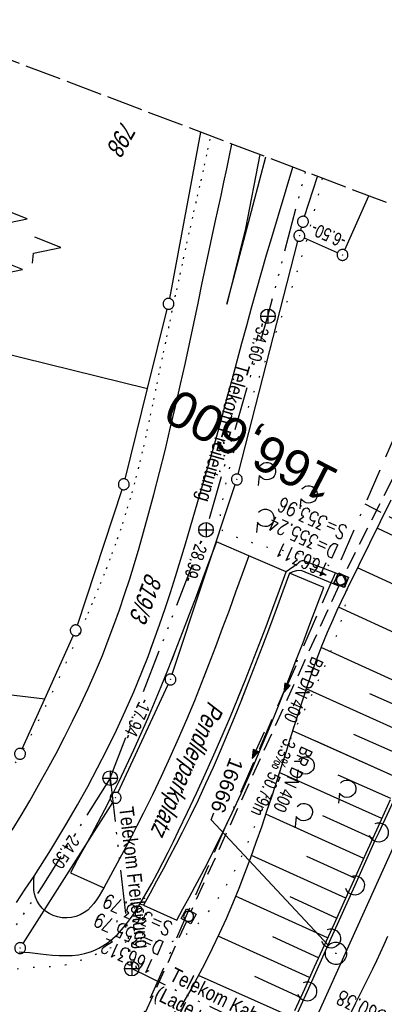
# Model space of a CAD drawing. Extents: x 508892 to 509489, y 458506 to 459473.
# Tile 59 of 63: x 509236 to 509286, y 459337 to 459473. Entities that reach past the tile are written whole.
import ezdxf
from ezdxf import colors
from ezdxf.entities.mleader import LeaderData, LeaderLine
from ezdxf.enums import TextEntityAlignment as Align
from ezdxf.math import Vec2, Vec3

# ---------------------------------------------------------------- set-up
doc = ezdxf.new("R2010")
doc.units = 0
doc.header["$LTSCALE"] = 10
doc.header["$MEASUREMENT"] = 0
for name, pattern in [('ACAD_ISO14W100', [25.5, 12, -3, 0.5, -3, 0.5, -3, 0.5, -3]), ('ACAD_ISO16W100', [73, 15, -6.5, 15, -6.5, 15, -7, 1, -7]), ('AUSGEZOGEN', [0]), ('LT00', [0]), ('LT07', [0.22, 0.02, -0.2]), ('LT14', [0.6, 0.5, -0.1]), ('LT17', [0.15, 0.1, -0.05]), ('STRICHLINIE2', [0.375, 0.25, -0.125])]:
    doc.linetypes.add(name, pattern=pattern)
doc.layers.get('0').update_dxf_attribs({"linetype": 'LT00'})
for name, color, linetype in [('--EK_FBR', 1, 'LT00'), ('--EK_Halt-Pfeil', 4, 'LT00'), ('--EK_Haltung', 7, 'STRICHLINIE2'), ('--EK_Haltung-Text', 140, 'LT00'), ('--EK_Schacht-Text', 5, 'LT00'), ('--EK_ST-93-1', 30, 'LT17'), ('--EL_DFK_AB_L', 21, 'LT00'), ('--EL_DFK_AB_P', 7, 'LT00'), ('--EL_Halt-Pfeil', 4, 'LT00'), ('--EL_Haltung', 182, 'STRICHLINIE2'), ('--EL_Haltung-Text', 182, 'LT00'), ('ABSTAND', 8, 'LT00'), ('BAB-KABEL', 220, 'ACAD_ISO16W100'), ('DFK_AB_L', 21, 'LT00'), ('DFK_AB_P', 7, 'LT00'), ('DFK_BES-NAME', 255, 'LT00'), ('DFK_FLUR_NR', 250, 'LT00'), ('DFK_GZPKT', 250, 'LT00'), ('DFK_KATASTER', 250, 'LT00'), ('DFK_NUTZUNG', 250, 'LT00'), ('FESTPKT_TEXT_B', 211, 'LT00'), ('GEHOELZ_SYMB', 252, 'Continuous'), ('PFEIL', 140, 'AUSGEZOGEN'), ('TELEKOM', 210, 'ACAD_ISO14W100'), ('TELEKOM_TEXT', 210, 'Continuous'), ('V110_AFBR_BAB', 250, 'LT00'), ('V110_BOESCH', 250, 'LT00'), ('V110_BOSCHUNG', 250, 'LT00'), ('V110_GEHOELZ', 250, 'LT07'), ('V110_GRABEN', 250, 'LT00'), ('V110_KA_MULD', 182, 'LT00'), ('V110_LD_MARK', 250, 'LT00'), ('V110_PARK_MS', 1, 'LT00'), ('V110_RINNE', 182, 'LT00'), ('V111_AFBR_BAB', 250, 'LT00'), ('V111_BOESCH', 250, 'LT00'), ('V111_BOSCHUNG', 250, 'LT00'), ('V111_GEHOELZ', 250, 'LT07'), ('V111_GRABEN', 250, 'LT00'), ('V111_KA_MULD', 182, 'LT00'), ('V111_LAERM', 11, 'LT00'), ('V111_LD_MARK', 250, 'LT00'), ('V111_PARK_MS', 1, 'LT00'), ('V111_PKT_AU', 211, 'LT00'), ('V111_RINNE', 182, 'LT00')]:
    doc.layers.add(name, color=color, linetype=linetype)
doc.layers.add('-BLATT_111-RAND', color=7, linetype='LT14', plot=False)
doc.styles.add('Beschrift', font='ARIAL.TTF')
doc.styles.add('Haltungsbeschriftung', font='ARIAL.TTF', dxfattribs={"width": 0.75})
doc.styles.add('schachtbeschriftung', font='romans.shx', dxfattribs={"width": 0.75, "height": 2})
doc.styles.get("Standard").update_dxf_attribs({"font": 'ARIAL.TTF'})
doc.styles.add('Versorgungsltg', font='ARIAL.TTF', dxfattribs={"width": 0.8, "height": 2})

# ---------------------------------------------------------------- blocks, each defined once
blk = doc.blocks.new('SYMB7010')
at = {"color": 0, "linetype": 'ByBlock'}
for points in [[(-0.031408, 0.499213), (-0.093728, 0.49134), (-0.15457, 0.475719), (-0.212975, 0.452595), (-0.268021, 0.422333), (-0.31884, 0.385411), (-0.36463, 0.342411), (-0.40467, 0.29401), (-0.438329, 0.240973), (-0.465074, 0.184136), (-0.484486, 0.124395), (-0.496256, 0.062692), (-0.5002, 0)], [(-0.5002, 0), (-0.496256, -0.062692), (-0.484486, -0.124395), (-0.465075, -0.184136), (-0.438329, -0.240973), (-0.404671, -0.29401), (-0.36463, -0.342411), (-0.31884, -0.385411), (-0.268021, -0.422333), (-0.212975, -0.452595), (-0.154571, -0.475719), (-0.093728, -0.49134), (-0.031408, -0.499213), (0.031408, -0.499213)], [(0.5002, 0), (0.496256, 0.062692), (0.484485, 0.124395), (0.465074, 0.184136), (0.438329, 0.240973), (0.40467, 0.29401), (0.36463, 0.342411), (0.31884, 0.385411), (0.268021, 0.422333), (0.212975, 0.452595), (0.15457, 0.475719), (0.093728, 0.49134), (0.031408, 0.499213), (-0.031408, 0.499213)], [(0.031408, -0.499213), (0.093728, -0.491341), (0.15457, -0.475719), (0.212975, -0.452595), (0.268021, -0.422333), (0.31884, -0.385411), (0.36463, -0.342411), (0.404671, -0.294011), (0.438329, -0.240974), (0.465075, -0.184136), (0.484486, -0.124395), (0.496256, -0.062692), (0.500201, 0)]]:
    blk.add_lwpolyline(points, dxfattribs=at)
blk = doc.blocks.new('SYMB0003')
at = {"color": 0, "linetype": 'ByBlock'}
for p, q in [((-0.015712, 0), (0.010166, 0.012015)), ((0, -0.021257), (-0.015712, 0)), ((0.010166, 0.012015), (0, -0.021257))]:
    blk.add_line(p, q, dxfattribs=at)
for points in [[(-0.031395, 0.499013), (-0.093691, 0.491144), (-0.154509, 0.475528), (-0.21289, 0.452414), (-0.267913, 0.422164), (-0.318712, 0.385257), (-0.364484, 0.342274), (-0.404509, 0.293893), (-0.438154, 0.240877), (-0.464888, 0.184062), (-0.484292, 0.124345), (-0.496058, 0.062667), (-0.5, 0)], [(0.5, 0), (0.496057, 0.062667), (0.484292, 0.124345), (0.464888, 0.184062), (0.438153, 0.240877), (0.404509, 0.293893), (0.364484, 0.342274), (0.318712, 0.385257), (0.267913, 0.422164), (0.21289, 0.452414), (0.154509, 0.475528), (0.093691, 0.491144), (0.031395, 0.499013), (-0.031395, 0.499013)], [(-0.5, 0), (-0.496058, -0.062667), (-0.484292, -0.124345), (-0.464888, -0.184062), (-0.438154, -0.240877), (-0.404509, -0.293893), (-0.364485, -0.342274), (-0.318712, -0.385257), (-0.267914, -0.422164), (-0.21289, -0.452414), (-0.154509, -0.475529), (-0.093691, -0.491144), (-0.031395, -0.499014), (0.031395, -0.499014)], [(0.031395, -0.499014), (0.093691, -0.491144), (0.154509, -0.475529), (0.21289, -0.452414), (0.267914, -0.422164), (0.318712, -0.385257), (0.364485, -0.342274), (0.404509, -0.293893), (0.438154, -0.240877), (0.464889, -0.184062), (0.484292, -0.124345), (0.496058, -0.062667), (0.5, 0)]]:
    blk.add_lwpolyline(points, dxfattribs=at)
blk = doc.blocks.new('SYMB7221')
at = {"color": 0, "linetype": 'ByBlock'}
for p, q in [((0, 0.435), (-0.11, 0.065)), ((0.11, 0.065), (0, 0.435)), ((0.25, 0.065), (0.11, 0.065)), ((-0.35, -0.065), (-0.46, -0.435)), ((0.35, -0.065), (0.24, -0.435))]:
    blk.add_line(p, q, dxfattribs=at)
for points in [[(-0.1, -0.435), (-0.24, -0.435), (-0.35, -0.065)], [(0.6, -0.435), (0.46, -0.435), (0.35, -0.065)]]:
    blk.add_lwpolyline(points, dxfattribs=at)
blk = doc.blocks.new('GEHOELZ_SYMB')
at = {"layer": 'GEHOELZ_SYMB'}
blk.add_line((0, 0), (1.4, 0), dxfattribs=at)
blk.add_lwpolyline([(-1.39, 0.02), (-1.61, 0.22), (-1.78, 0.47), (-1.88, 0.76), (-1.9, 1.06), (-1.84, 1.36), (-1.72, 1.64), (-1.53, 1.87), (-1.28, 2.05), (-1, 2.16), (-0.7, 2.2), (-0.4, 2.16), (-0.12, 2.05), (0.13, 1.87), (0.32, 1.64), (0.44, 1.36), (0.5, 1.06), (0.48, 0.76), (0.38, 0.47), (0.21, 0.22), (-0.01, 0.02)], dxfattribs=at)
blk = doc.blocks.new('Pfreil3')
at = {"layer": 'PFEIL'}
blk.add_hatch(color=256, dxfattribs=at).paths.add_polyline_path([(-1.55, 0.27), (-1.55, -0.27), (0, 0)])
for p, q in [((-1.55, 0), (-4.83, 0)), ((-1.55, -0.27), (-1.55, 0.27)), ((-1.55, 0.27), (0, 0)), ((0, 0), (-1.55, -0.27))]:
    blk.add_line(p, q, dxfattribs=at)
blk = doc.blocks.new('SYMB7122')
at = {"color": 0, "linetype": 'ByBlock'}
for points in [[(-0.109975, -0.002365), (-0.106745, 0.026562), (-0.096041, 0.053629), (-0.078613, 0.076941), (-0.055681, 0.094866), (-0.028851, 0.106149), (0, 0.11)], [(0, 0.11), (0.028851, 0.106149), (0.055681, 0.094866), (0.078613, 0.076941), (0.096041, 0.053629), (0.106745, 0.026562), (0.109975, -0.002365)], [(-0.075234, -0.080249), (-0.093647, -0.057708), (-0.105504, -0.031126), (-0.109975, -0.002365)], [(0.109975, -0.002365), (0.105504, -0.031126), (0.093647, -0.057708), (0.075234, -0.080249)]]:
    blk.add_lwpolyline(points, dxfattribs=at)
blk = doc.blocks.new('_None')
blk = doc.blocks.new('SYMB1210')
at = {"color": 0, "linetype": 'ByBlock'}
blk.add_line((0.018815, -0.179014), (0.055623, -0.17119), dxfattribs=at)
for points in [[(-0.2, -0.2), (-0.2, 0.2), (0.2, 0.2), (0.2, -0.2), (-0.2, -0.2)], [(0.018815, 0.179014), (-0.018815, 0.179014), (-0.055623, 0.17119), (-0.09, 0.155885), (-0.120444, 0.133766), (-0.145623, 0.105801), (-0.164438, 0.073213), (-0.176067, 0.037424), (-0.18, 0)], [(-0.18, 0), (-0.176067, -0.037424), (-0.164438, -0.073213), (-0.145623, -0.105801), (-0.120444, -0.133766), (-0.09, -0.155885), (-0.055623, -0.17119), (-0.018815, -0.179014), (0.018815, -0.179014)], [(0.18, 0), (0.176067, 0.037424), (0.164438, 0.073213), (0.145623, 0.105801), (0.120444, 0.133766), (0.09, 0.155885), (0.055623, 0.17119), (0.018815, 0.179014)], [(0.055623, -0.17119), (0.09, -0.155885), (0.120444, -0.133766), (0.145623, -0.105801), (0.164438, -0.073213), (0.176067, -0.037424), (0.18, 0)]]:
    blk.add_lwpolyline(points, dxfattribs=at)
blk = doc.blocks.new('SYMB0070')
at = {"color": 0, "linetype": 'ByBlock'}
for p, q in [((-0.5, 0), (0.2, 0)), ((0.5, 0), (0.2, 0.1)), ((0.2, 0.1), (0.2, 0)), ((0.468, 0), (0.21, 0.086)), ((0.21, 0.086), (0.21, -0.086)), ((0.21, -0.086), (0.468, 0)), ((0.22, -0.072), (0.437, 0)), ((0.23, -0.058), (0.405, 0)), ((0.24, -0.045), (0.374, 0)), ((0.342, 0), (0.25, 0.031)), ((0.25, 0.031), (0.25, -0.031)), ((0.25, -0.031), (0.342, 0)), ((0.26, -0.017), (0.31, 0)), ((0.27, -0.003), (0.279, 0))]:
    blk.add_line(p, q, dxfattribs=at)
for points in [[(0.2, 0), (0.2, -0.1), (0.5, 0)], [(0.437, 0), (0.22, 0.072), (0.22, -0.072)], [(0.405, 0), (0.23, 0.058), (0.23, -0.058)], [(0.374, 0), (0.24, 0.045), (0.24, -0.045)], [(0.31, 0), (0.26, 0.017), (0.26, -0.017)], [(0.279, 0), (0.27, 0.003), (0.27, -0.003)]]:
    blk.add_lwpolyline(points, dxfattribs=at)

msp = doc.modelspace()

# ---------------------------------------------------------------- linework, layer by layer
at = {"layer": '--EK_FBR'}
for points in [[(509235.3, 459361.1), (509236.51, 459363.11), (509237.69, 459365.13), (509238.92, 459367.3), (509240.13, 459369.48), (509241.32, 459371.67), (509242.47, 459373.88), (509243.59, 459376.1), (509244.68, 459378.34), (509245.72, 459380.59), (509246.72, 459382.87), (509247.68, 459385.16), (509248.5, 459387.24), (509249.28, 459389.33), (509250.03, 459391.43), (509250.75, 459393.55), (509251.44, 459395.67), (509252.1, 459397.81), (509252.74, 459399.95), (509253.35, 459402.1), (509253.95, 459404.25), (509254.76, 459407.27), (509255.55, 459410.3), (509256.3, 459413.33), (509257.03, 459416.36), (509257.74, 459419.4), (509258.43, 459422.45), (509259.05, 459425.23), (509259.65, 459428.02), (509260.25, 459430.81), (509260.84, 459433.6), (509261.42, 459436.39), (509262.01, 459439.18), (509262.61, 459441.96), (509263.21, 459444.75), (509263.61, 459446.59), (509264.01, 459448.42), (509264.41, 459450.25), (509264.81, 459452.09), (509265.19, 459453.93), (509265.51, 459455.51)], [(509249.18, 459389.05), (509249.28, 459389.33), (509250.03, 459391.43), (509250.75, 459393.55), (509251.44, 459395.67), (509252.1, 459397.81), (509252.74, 459399.95), (509253.35, 459402.1), (509253.95, 459404.25), (509254.76, 459407.27), (509255.55, 459410.3), (509256.3, 459413.33), (509257.03, 459416.36), (509257.74, 459419.4), (509258.43, 459422.45), (509259.05, 459425.23), (509259.65, 459428.02), (509260.25, 459430.81), (509260.84, 459433.6), (509261.42, 459436.39), (509262.01, 459439.18), (509262.61, 459441.96), (509263.21, 459444.75), (509263.61, 459446.59), (509264.01, 459448.42), (509264.41, 459450.25), (509264.81, 459452.09), (509265.19, 459453.93), (509265.51, 459455.51)], [(509235.86, 459351.16), (509237.09, 459352.97), (509238.29, 459354.79), (509240.59, 459358.4), (509242.81, 459362.06), (509244.26, 459364.57), (509245.67, 459367.11), (509247.03, 459369.67), (509248.35, 459372.26), (509249.62, 459374.87), (509250.84, 459377.5), (509252.01, 459380.16), (509253.11, 459382.84), (509253.96, 459385.01), (509254.77, 459387.19), (509255.56, 459389.38), (509256.31, 459391.59), (509257.04, 459393.8), (509257.75, 459396.02), (509258.44, 459398.25), (509259.11, 459400.48), (509259.78, 459402.71), (509260.83, 459406.32), (509261.87, 459409.93), (509262.9, 459413.55), (509263.91, 459417.17), (509264.9, 459420.8), (509265.56, 459423.23), (509266.21, 459425.67), (509266.87, 459428.1), (509267.53, 459430.53), (509268.2, 459432.97), (509268.87, 459435.4), (509269.56, 459437.82), (509270.26, 459440.25), (509270.97, 459442.66), (509273.89, 459452.34)], [(509254.37, 459386.12), (509254.77, 459387.19), (509255.56, 459389.38), (509256.31, 459391.59), (509257.04, 459393.8), (509257.75, 459396.02), (509258.44, 459398.25), (509259.11, 459400.48), (509259.78, 459402.71), (509260.83, 459406.32), (509261.87, 459409.93), (509262.9, 459413.55), (509263.91, 459417.17), (509264.9, 459420.8), (509265.56, 459423.23), (509266.21, 459425.67), (509266.87, 459428.1), (509267.53, 459430.53), (509268.2, 459432.97), (509268.87, 459435.4), (509269.56, 459437.82), (509270.26, 459440.25), (509270.97, 459442.66), (509273.89, 459452.34)], [(509157.07, 459059.96), (509165.7, 459081.63), (509174.63, 459104.05), (509184.26, 459127.85), (509193.23, 459149.64), (509202.71, 459172.1), (509212.37, 459194.25), (509222.41, 459216.81), (509232.54, 459239.37), (509241.93, 459259.72), (509252.46, 459282.01), (509260.02, 459298.25), (509270.5, 459320.59), (509280.49, 459342.75), (509290.2, 459364.26), (509299.42, 459384.34), (509309.45, 459405.59), (509319.52, 459426.17), (509323.37, 459433.58)]]:
    msp.add_lwpolyline(points, dxfattribs=at)
at = {"layer": '--EK_Haltung'}
for p, q in [((509302.74, 459439.46), (509280.88, 459396.17)), ((509280.23, 459394.82), (509259.85, 459349.93)), ((509259.24, 459348.56), (509239.59, 459304.95))]:
    msp.add_line(p, q, dxfattribs=at)
at = {"layer": '--EK_ST-93-1', "ltscale": 2.5}
msp.add_line((509319.37, 459387.65), (509283.81, 459405.95), dxfattribs=at)
at = {"layer": '--EL_DFK_AB_L'}
for p, q in [((509281.01, 459440.94), (509284.31, 459448.38)), ((509280.02, 459440.55), (509275.46, 459442.58)), ((509266.37, 459410.09), (509274.58, 459442.15)), ((509257.29, 459382.55), (509265.94, 459408.65)), ((509249.83, 459366.24), (509256.73, 459381.16)), ((509236.78, 459345.51), (509249.11, 459364.93))]:
    msp.add_line(p, q, dxfattribs=at)
at = {"layer": '--EL_Haltung'}
for p, q in [((509302.74, 459439.46), (509280.88, 459396.17)), ((509280.23, 459394.82), (509259.85, 459349.93)), ((509259.24, 459348.56), (509239.59, 459304.95))]:
    msp.add_line(p, q, dxfattribs=at)
at = {"layer": '-BLATT_111-RAND'}
msp.add_lwpolyline([(509220.39, 459472.62), (508892.48, 458607.69), (509160.85, 458505.95), (509488.75, 459370.88), (509220.39, 459472.62)], dxfattribs=at)
at = {"layer": 'BAB-KABEL', "ltscale": 0.03, "flags": 128}
msp.add_lwpolyline([(509299.72, 459442.54), (509274.63, 459384.82), (509267.63, 459368.49), (509243.68, 459313.82), (509239.64, 459304.02), (509234.98, 459295.76), (509226.29, 459268.82), (509215.48, 459236.79), (509200, 459191.23), (509193.63, 459178.05), (509172.85, 459133.93), (509148.46, 459083.91), (509126.65, 459038.88), (509124.71, 459016.93), (509122.18, 459009.74), (509117.32, 458994.53), (509111.82, 458976.33), (509100.51, 458938.3), (509091.2, 458907.52), (509082.97, 458878.7), (509074.87, 458850.14), (509067.16, 458819.13), (509061.59, 458795.77), (509054.94, 458765.75), (509049.89, 458743.54), (509046.03, 458723.61), (509042.45, 458703.98), (509036.15, 458673.07), (509032.59, 458654.81), (509028.86, 458630.36), (509025.78, 458607.36), (509022.86, 458586.79), (509019.46, 458565.4), (509018.67, 458559.85)], dxfattribs=at)
at = {"layer": 'DFK_AB_L'}
for p, q in [((509281.01, 459440.94), (509284.31, 459448.38)), ((509280.02, 459440.55), (509275.46, 459442.58)), ((509266.37, 459410.09), (509274.58, 459442.15)), ((509257.29, 459382.55), (509265.94, 459408.65)), ((509249.83, 459366.24), (509256.73, 459381.16)), ((509236.78, 459345.51), (509249.11, 459364.93))]:
    msp.add_line(p, q, dxfattribs=at)
at = {"layer": 'DFK_KATASTER'}
for p, q in [((509261.16, 459457.16), (509259.69, 459449.25)), ((509275.5, 459445.54), (509277.25, 459451.06)), ((509259.69, 459449.25), (509256.92, 459434.26)), ((509274.96, 459443.61), (509275.08, 459444.09)), ((509205.96, 459433.68), (509253.89, 459421.86)), ((509253.89, 459421.86), (509256.6, 459432.79)), ((509250.81, 459409.42), (509253.89, 459421.86)), ((509244.25, 459389.31), (509250.4, 459407.98)), ((509239.78, 459379.19), (509243.71, 459387.92)), ((509187.33, 459385.44), (509239.78, 459379.19)), ((509236.67, 459372.29), (509239.78, 459379.19)), ((509236.78, 459345.51), (509249.11, 459364.93))]:
    msp.add_line(p, q, dxfattribs=at)
at = {"layer": 'TELEKOM', "ltscale": 0.05, "flags": 128}
for points in [[(509248.75, 459368.27), (509261.94, 459402.43), (509270.46, 459431.81), (509275.63, 459451.68)], [(509248.75, 459368.27), (509239.37, 459353.33), (509231.09, 459341.07), (509223.42, 459332.9), (509212.05, 459322.55), (509190.3, 459306.89), (509185.53, 459304.46), (509182.69, 459303.04), (509180.15, 459301.01), (509178.32, 459298.88), (509177.61, 459296.04), (509178.12, 459292.29), (509159.88, 459289.75), (509157.4, 459289.34), (509155.34, 459300.26), (509155.01, 459300.17)], [(509248.75, 459368.27), (509251.72, 459342.05), (509321.7, 459308.13), (509309.93, 459283.32), (509300.5, 459263.06), (509328.87, 459242.78), (509351.18, 459226.91), (509380.92, 459205.78), (509415.57, 459181.23), (509416.59, 459180.54)]]:
    msp.add_lwpolyline(points, dxfattribs=at)
at = {"layer": 'TELEKOM_TEXT'}
for p, q in [((509270.46, 459432.81), (509270.46, 459430.81)), ((509269.46, 459431.81), (509271.46, 459431.81)), ((509261.94, 459403.43), (509261.94, 459401.43)), ((509260.94, 459402.43), (509262.94, 459402.43)), ((509248.75, 459369.27), (509248.75, 459367.27)), ((509247.75, 459368.27), (509249.75, 459368.27)), ((509250.72, 459342.05), (509252.72, 459342.05)), ((509251.72, 459343.05), (509251.72, 459341.05))]:
    msp.add_line(p, q, dxfattribs=at)
for centre in [(509270.46, 459431.81), (509261.94, 459402.43), (509248.75, 459368.27), (509251.72, 459342.05)]:
    msp.add_circle(centre, 1, dxfattribs=at)
at = {"layer": 'V110_AFBR_BAB'}
msp.add_line((509272.98, 459396.63), (509267.81, 459398.84), dxfattribs=at)
for points in [[(509249.18, 459389.05), (509249.28, 459389.33), (509250.03, 459391.43), (509250.75, 459393.55), (509251.44, 459395.67), (509252.1, 459397.81), (509252.74, 459399.95), (509253.35, 459402.1), (509253.95, 459404.25), (509254.76, 459407.27), (509255.55, 459410.3), (509256.3, 459413.33), (509257.03, 459416.36), (509257.74, 459419.4), (509258.43, 459422.45), (509259.05, 459425.23), (509259.65, 459428.02), (509260.25, 459430.81), (509260.84, 459433.6), (509261.42, 459436.39), (509262.01, 459439.18), (509262.61, 459441.96), (509263.21, 459444.75), (509263.61, 459446.59), (509264.01, 459448.42), (509264.41, 459450.25), (509264.81, 459452.09), (509265.19, 459453.93), (509265.51, 459455.51)], [(509254.37, 459386.12), (509254.77, 459387.19), (509255.56, 459389.38), (509256.31, 459391.59), (509257.04, 459393.8), (509257.75, 459396.02), (509258.44, 459398.25), (509259.11, 459400.48), (509259.78, 459402.71), (509260.83, 459406.32), (509261.87, 459409.93), (509262.9, 459413.55), (509263.91, 459417.17), (509264.9, 459420.8), (509265.56, 459423.23), (509266.21, 459425.67), (509266.87, 459428.1), (509267.53, 459430.53), (509268.2, 459432.97), (509268.87, 459435.4), (509269.56, 459437.82), (509270.26, 459440.25), (509270.97, 459442.66), (509273.89, 459452.34)], [(509267.81, 459398.84), (509266.91, 459396.33), (509266.01, 459393.83), (509265.1, 459391.33), (509264.18, 459388.84), (509263.25, 459386.35), (509262.3, 459383.86), (509261.59, 459382.05)], [(509266.37, 459379.35), (509267.32, 459381.69), (509268.29, 459384.17), (509269.25, 459386.66), (509270.19, 459389.15), (509271.13, 459391.64), (509272.06, 459394.13), (509272.98, 459396.63)]]:
    msp.add_lwpolyline(points, dxfattribs=at)
at = {"layer": 'V110_BOESCH'}
msp.add_lwpolyline([(509287.35, 459406.52), (509285.89, 459403.53), (509284.43, 459400.54), (509282.95, 459397.55), (509282.34, 459396.31), (509281.72, 459395.07), (509281.11, 459393.82), (509280.51, 459392.58), (509279.93, 459391.32), (509279.36, 459390.06), (509278.6, 459388.3), (509277.88, 459386.52), (509277.2, 459384.72), (509276.54, 459382.92), (509275.9, 459381.1), (509275.29, 459379.28), (509274.69, 459377.45), (509274.1, 459375.62), (509273.93, 459375.09)], dxfattribs=at)
at = {"layer": 'V110_BOSCHUNG'}
for p, q in [((509300.97, 459395.27), (509285.48, 459402.68)), ((509298.44, 459389.92), (509282.79, 459397.22)), ((509295.95, 459384.52), (509280.14, 459391.78)), ((509293.48, 459379.09), (509277.77, 459386.22)), ((509291.02, 459373.65), (509275.71, 459380.54)), ((509292.25, 459376.37), (509284.48, 459379.88)), ((509288.57, 459368.19), (509276.94, 459373.4)), ((509289.8, 459370.93), (509282.28, 459374.29))]:
    msp.add_line(p, q, dxfattribs=at)
at = {"layer": 'V110_GEHOELZ', "flags": 128}
for points in [[(509245.74, 459390.98), (509246.29, 459392.27), (509247.04, 459394.08), (509247.78, 459395.88), (509248.49, 459397.7), (509249.17, 459399.52), (509249.83, 459401.35), (509250.46, 459403.2), (509251.05, 459405.05), (509251.57, 459406.8), (509252.05, 459408.56), (509252.51, 459410.33), (509252.95, 459412.11), (509253.37, 459413.89), (509253.77, 459415.68), (509254.16, 459417.47), (509254.54, 459419.27), (509254.91, 459421.06), (509255.28, 459422.86), (509256.05, 459426.6), (509256.83, 459430.33), (509257.62, 459434.05), (509258.42, 459437.77), (509259.23, 459441.49), (509260.06, 459445.19), (509260.51, 459447.16), (509260.95, 459449.13), (509261.4, 459451.1), (509261.84, 459453.07), (509262.26, 459455.05), (509262.59, 459456.62)], [(509277.93, 459450.8), (509277.92, 459450.76), (509277.55, 459449.27), (509277.17, 459447.77), (509276.8, 459446.27), (509276.41, 459444.77), (509276.02, 459443.27), (509275.61, 459441.77), (509275.06, 459439.9), (509274.48, 459438.04), (509273.88, 459436.18), (509273.25, 459434.34), (509272.6, 459432.5), (509271.94, 459430.67), (509271.28, 459428.86), (509270.61, 459427.05), (509269.93, 459425.25), (509269.27, 459423.46), (509268.61, 459421.68), (509267.97, 459419.92), (509267.49, 459418.58), (509267.03, 459417.25), (509266.59, 459415.91), (509266.16, 459414.56), (509265.75, 459413.19), (509265.36, 459411.8), (509265.01, 459410.39), (509264.67, 459408.93), (509264.37, 459407.44), (509264.11, 459405.91), (509263.87, 459404.32), (509263.83, 459403.94), (509263.8, 459403.57), (509263.8, 459403.22), (509263.86, 459402.89), (509263.98, 459402.61), (509264.18, 459402.37), (509264.44, 459402.17), (509264.75, 459402), (509265.08, 459401.85), (509265.43, 459401.71), (509266.19, 459401.42), (509266.94, 459401.14), (509267.67, 459400.88), (509268.38, 459400.63), (509269.1, 459400.41), (509269.81, 459400.21), (509270.54, 459400.02), (509271.3, 459399.85), (509272.08, 459399.69), (509272.86, 459399.54), (509273.65, 459399.38), (509274.44, 459399.21), (509275.22, 459399.02), (509275.99, 459398.8), (509276.75, 459398.55), (509277.49, 459398.25), (509278.2, 459397.9), (509278.89, 459397.49), (509279.54, 459397), (509279.92, 459396.68), (509280.28, 459396.32), (509280.59, 459395.94), (509280.87, 459395.54), (509281.08, 459395.11), (509281.23, 459394.67), (509281.31, 459394.19), (509281.32, 459393.69), (509281.27, 459393.18), (509281.18, 459392.67), (509281.07, 459392.15), (509280.73, 459390.73), (509280.34, 459389.35), (509279.91, 459387.98), (509279.44, 459386.65), (509278.93, 459385.33), (509278.4, 459384.02), (509277.84, 459382.74), (509277.27, 459381.46), (509276.67, 459380.19), (509276.07, 459378.93), (509275.46, 459377.67), (509274.85, 459376.41), (509274.24, 459375.14), (509274.16, 459374.96)]]:
    msp.add_lwpolyline(points, dxfattribs=at)
at = {"layer": 'V110_GRABEN'}
for p, q in [((509280.76, 459396.11), (509275.38, 459398.18)), ((509274.97, 459396.86), (509280.05, 459394.78))]:
    msp.add_line(p, q, dxfattribs=at)
for points in [[(509275.38, 459398.18), (509275.12, 459398.15), (509274.88, 459398.05), (509274.66, 459397.9), (509274.49, 459397.7), (509272.98, 459396.63)], [(509273.44, 459396.48), (509273.92, 459396.7), (509274.44, 459396.83), (509274.97, 459396.86)], [(509280.76, 459396.11), (509280.9, 459395.85), (509281.02, 459395.6), (509281.08, 459395.37), (509281.06, 459395.18), (509280.96, 459395.05), (509280.79, 459394.95), (509280.57, 459394.88), (509280.32, 459394.83), (509280.05, 459394.78)]]:
    msp.add_lwpolyline(points, dxfattribs=at)
at = {"layer": 'V110_LD_MARK'}
for points in [[(509269.33, 459454.06), (509267.35, 459443.89), (509264.79, 459433.47)], [(509264.79, 459433.47), (509267.55, 459443.85), (509270.17, 459453.74)]]:
    msp.add_lwpolyline(points, dxfattribs=at)
at = {"layer": 'V110_PARK_MS'}
for p, q in [((509267.81, 459398.84), (509263.36, 459400.77)), ((509278.12, 459394.51), (509273.44, 459396.48))]:
    msp.add_line(p, q, dxfattribs=at)
for points in [[(509263.36, 459400.77), (509262.43, 459398.26), (509261.51, 459395.76), (509260.57, 459393.26), (509259.63, 459390.76), (509258.68, 459388.26), (509257.71, 459385.77), (509257.22, 459384.51)], [(509271.25, 459376.6), (509271.35, 459376.84), (509272.35, 459379.35), (509273.34, 459381.86), (509274.31, 459384.39), (509275.28, 459386.91), (509276.23, 459389.44), (509277.18, 459391.97), (509278.12, 459394.51)]]:
    msp.add_lwpolyline(points, dxfattribs=at)
at = {"layer": 'V110_RINNE'}
msp.add_lwpolyline([(509273.44, 459396.48), (509272.51, 459393.98), (509271.59, 459391.47), (509270.65, 459388.97), (509269.71, 459386.48), (509268.76, 459383.98), (509267.79, 459381.5), (509266.84, 459379.09)], dxfattribs=at)
at = {"layer": 'V111_AFBR_BAB'}
msp.add_line((509272.98, 459396.63), (509267.81, 459398.84), dxfattribs=at)
for points in [[(509235.3, 459361.1), (509236.51, 459363.11), (509237.69, 459365.13), (509238.92, 459367.3), (509240.13, 459369.48), (509241.32, 459371.67), (509242.47, 459373.88), (509243.59, 459376.1), (509244.68, 459378.34), (509245.72, 459380.59), (509246.72, 459382.87), (509247.68, 459385.16), (509248.5, 459387.24), (509249.28, 459389.33), (509250.03, 459391.43), (509250.75, 459393.55), (509251.44, 459395.67), (509252.1, 459397.81), (509252.74, 459399.95), (509253.35, 459402.1), (509253.95, 459404.25), (509254.76, 459407.27), (509255.55, 459410.3), (509256.3, 459413.33), (509257.03, 459416.36), (509257.74, 459419.4), (509258.43, 459422.45), (509259.05, 459425.23), (509259.65, 459428.02), (509260.25, 459430.81), (509260.84, 459433.6), (509261.42, 459436.39), (509262.01, 459439.18), (509262.61, 459441.96), (509263.21, 459444.75), (509263.61, 459446.59), (509264.01, 459448.42), (509264.41, 459450.25), (509264.81, 459452.09), (509265.19, 459453.93), (509265.51, 459455.51)], [(509235.86, 459351.16), (509237.09, 459352.97), (509238.29, 459354.79), (509240.59, 459358.4), (509242.81, 459362.06), (509244.26, 459364.57), (509245.67, 459367.11), (509247.03, 459369.67), (509248.35, 459372.26), (509249.62, 459374.87), (509250.84, 459377.5), (509252.01, 459380.16), (509253.11, 459382.84), (509253.96, 459385.01), (509254.77, 459387.19), (509255.56, 459389.38), (509256.31, 459391.59), (509257.04, 459393.8), (509257.75, 459396.02), (509258.44, 459398.25), (509259.11, 459400.48), (509259.78, 459402.71), (509260.83, 459406.32), (509261.87, 459409.93), (509262.9, 459413.55), (509263.91, 459417.17), (509264.9, 459420.8), (509265.56, 459423.23), (509266.21, 459425.67), (509266.87, 459428.1), (509267.53, 459430.53), (509268.2, 459432.97), (509268.87, 459435.4), (509269.56, 459437.82), (509270.26, 459440.25), (509270.97, 459442.66), (509273.89, 459452.34)], [(509157.07, 459059.96), (509165.7, 459081.63), (509174.63, 459104.05), (509184.26, 459127.85), (509193.23, 459149.64), (509202.71, 459172.1), (509212.37, 459194.25), (509222.41, 459216.81), (509232.54, 459239.37), (509241.93, 459259.72), (509252.46, 459282.01), (509260.02, 459298.25), (509270.5, 459320.59), (509280.49, 459342.75), (509290.2, 459364.26), (509299.42, 459384.34), (509309.45, 459405.59), (509319.52, 459426.17), (509323.37, 459433.58)], [(509267.81, 459398.84), (509266.91, 459396.33), (509266.01, 459393.83), (509265.1, 459391.33), (509264.18, 459388.84), (509263.25, 459386.35), (509262.3, 459383.86), (509261.33, 459381.39), (509260.34, 459378.92), (509259.25, 459376.29), (509258.13, 459373.68), (509256.98, 459371.09), (509255.79, 459368.51), (509254.57, 459365.95), (509253.31, 459363.4), (509252.44, 459361.68), (509251.55, 459359.97), (509250.64, 459358.27), (509249.73, 459356.57), (509248.81, 459354.88), (509247.89, 459353.18)], [(509236.22, 459344.38), (509236.96, 459344.34), (509237.69, 459344.27), (509238.44, 459344.19), (509239.19, 459344.09), (509239.94, 459344.01), (509240.84, 459343.92), (509241.74, 459343.86), (509242.63, 459343.84), (509243.51, 459343.87), (509244.38, 459343.96), (509245.23, 459344.13), (509246.07, 459344.37), (509246.65, 459344.59), (509247.22, 459344.86), (509247.77, 459345.17), (509248.48, 459345.64), (509249.13, 459346.18), (509249.75, 459346.76), (509250.33, 459347.39), (509250.88, 459348.05), (509251.4, 459348.75), (509251.9, 459349.47), (509252.38, 459350.2), (509252.84, 459350.94), (509253.68, 459352.36), (509254.49, 459353.79), (509255.27, 459355.22), (509256.02, 459356.65), (509256.75, 459358.09), (509257.47, 459359.54), (509258.17, 459361), (509259.41, 459363.59), (509260.63, 459366.19), (509261.84, 459368.81), (509263.02, 459371.45), (509264.18, 459374.1), (509265.31, 459376.76), (509266.32, 459379.22), (509267.32, 459381.69), (509268.29, 459384.17), (509269.25, 459386.66), (509270.19, 459389.15), (509271.13, 459391.64), (509272.06, 459394.13), (509272.98, 459396.63)], [(509247.89, 459353.18), (509247.57, 459352.61), (509247.25, 459352.06), (509246.9, 459351.52), (509246.53, 459351.01), (509246.12, 459350.54), (509245.68, 459350.12), (509245.18, 459349.76), (509244.63, 459349.47), (509244.05, 459349.25), (509243.43, 459349.11), (509242.8, 459349.04), (509242.16, 459349.06), (509241.53, 459349.16), (509240.93, 459349.35), (509240.38, 459349.62), (509239.87, 459349.96), (509239.42, 459350.38), (509239.03, 459350.84), (509238.71, 459351.35), (509238.48, 459351.89), (509238.35, 459352.35), (509238.28, 459352.83), (509238.25, 459353.31), (509238.24, 459353.8), (509238.26, 459354.29), (509238.29, 459354.79)]]:
    msp.add_lwpolyline(points, dxfattribs=at)
at = {"layer": 'V111_BOESCH'}
for points in [[(509287.35, 459406.52), (509285.89, 459403.53), (509284.43, 459400.54), (509282.95, 459397.55), (509282.34, 459396.31), (509281.72, 459395.07), (509281.11, 459393.82), (509280.51, 459392.58), (509279.93, 459391.32), (509279.36, 459390.06), (509278.6, 459388.3), (509277.88, 459386.52), (509277.2, 459384.72), (509276.54, 459382.92), (509275.9, 459381.1), (509275.29, 459379.28), (509274.69, 459377.45), (509274.1, 459375.62), (509273.52, 459373.78), (509272.94, 459371.94), (509272.36, 459370.1), (509271.68, 459367.95), (509270.98, 459365.8), (509270.27, 459363.66), (509269.55, 459361.52), (509268.81, 459359.4), (509268.04, 459357.28), (509267.25, 459355.16), (509266.43, 459353.07), (509265.57, 459350.98), (509264.69, 459348.91), (509263.76, 459346.85), (509262.79, 459344.81), (509261.78, 459342.78), (509260.72, 459340.77), (509259.98, 459339.42), (509259.21, 459338.07), (509258.43, 459336.73)], [(509287.27, 459365.29), (509285.6, 459361.6), (509283.93, 459357.9), (509282.26, 459354.21), (509280.9, 459351.21), (509279.54, 459348.22), (509278.18, 459345.23), (509276.82, 459342.24), (509275.47, 459339.25), (509274.12, 459336.26)]]:
    msp.add_lwpolyline(points, dxfattribs=at)
at = {"layer": 'V111_BOSCHUNG'}
for p, q in [((509300.97, 459395.27), (509285.48, 459402.68)), ((509298.44, 459389.92), (509282.79, 459397.22)), ((509295.95, 459384.52), (509280.14, 459391.78)), ((509293.48, 459379.09), (509277.77, 459386.22)), ((509291.02, 459373.65), (509275.71, 459380.54)), ((509292.25, 459376.37), (509284.48, 459379.88)), ((509288.57, 459368.19), (509273.83, 459374.79)), ((509289.8, 459370.93), (509282.28, 459374.29)), ((509286.1, 459362.71), (509272.02, 459369.04)), ((509287.34, 459365.45), (509280.13, 459368.68)), ((509283.62, 459357.21), (509270.16, 459363.32)), ((509284.86, 459359.96), (509277.98, 459363.07)), ((509281.15, 459351.75), (509268.17, 459357.64)), ((509282.39, 459354.48), (509275.79, 459357.48)), ((509278.66, 459346.29), (509266.01, 459352.03)), ((509279.9, 459349.02), (509273.51, 459351.92)), ((509276.18, 459340.82), (509263.61, 459346.53)), ((509277.42, 459343.56), (509271.13, 459346.41)), ((509273.73, 459335.39), (509260.91, 459341.12)), ((509274.95, 459338.1), (509268.63, 459340.96))]:
    msp.add_line(p, q, dxfattribs=at)
at = {"layer": 'V111_GEHOELZ', "flags": 128}
for points in [[(509180.66, 459318.03), (509182.66, 459319.23), (509184.66, 459320.43), (509186.65, 459321.63), (509188.65, 459322.84), (509190.64, 459324.06), (509192.63, 459325.29), (509194.61, 459326.53), (509196.15, 459327.51), (509197.68, 459328.49), (509199.21, 459329.5), (509200.72, 459330.52), (509202.22, 459331.56), (509203.7, 459332.63), (509205.15, 459333.72), (509206.58, 459334.84), (509207.97, 459336), (509209.34, 459337.18), (509210.67, 459338.41), (509211.91, 459339.63), (509213.12, 459340.89), (509214.3, 459342.17), (509215.46, 459343.49), (509216.59, 459344.82), (509217.71, 459346.18), (509218.81, 459347.55), (509219.89, 459348.93), (509220.97, 459350.32), (509222.05, 459351.71), (509223.13, 459353.11), (509224.21, 459354.5), (509225.19, 459355.76), (509226.18, 459357.01), (509227.16, 459358.26), (509228.14, 459359.51), (509229.12, 459360.76), (509230.08, 459362.03), (509231.02, 459363.3), (509231.95, 459364.58), (509232.86, 459365.88), (509233.75, 459367.19), (509234.83, 459368.88), (509235.87, 459370.6), (509236.87, 459372.35), (509237.84, 459374.11), (509238.78, 459375.9), (509239.69, 459377.7), (509240.58, 459379.52), (509241.44, 459381.35), (509242.29, 459383.19), (509243.12, 459385.04), (509243.95, 459386.89), (509244.74, 459388.68), (509245.52, 459390.48), (509246.29, 459392.27), (509247.04, 459394.08), (509247.78, 459395.88), (509248.49, 459397.7), (509249.17, 459399.52), (509249.83, 459401.35), (509250.46, 459403.2), (509251.05, 459405.05), (509251.57, 459406.8), (509252.05, 459408.56), (509252.51, 459410.33), (509252.95, 459412.11), (509253.37, 459413.89), (509253.77, 459415.68), (509254.16, 459417.47), (509254.54, 459419.27), (509254.91, 459421.06), (509255.28, 459422.86), (509256.05, 459426.6), (509256.83, 459430.33), (509257.62, 459434.05), (509258.42, 459437.77), (509259.23, 459441.49), (509260.06, 459445.19), (509260.51, 459447.16), (509260.95, 459449.13), (509261.4, 459451.1), (509261.84, 459453.07), (509262.26, 459455.05), (509262.59, 459456.62)], [(509277.93, 459450.8), (509277.92, 459450.76), (509277.55, 459449.27), (509277.17, 459447.77), (509276.8, 459446.27), (509276.41, 459444.77), (509276.02, 459443.27), (509275.61, 459441.77), (509275.06, 459439.9), (509274.48, 459438.04), (509273.88, 459436.18), (509273.25, 459434.34), (509272.6, 459432.5), (509271.94, 459430.67), (509271.28, 459428.86), (509270.61, 459427.05), (509269.93, 459425.25), (509269.27, 459423.46), (509268.61, 459421.68), (509267.97, 459419.92), (509267.49, 459418.58), (509267.03, 459417.25), (509266.59, 459415.91), (509266.16, 459414.56), (509265.75, 459413.19), (509265.36, 459411.8), (509265.01, 459410.39), (509264.67, 459408.93), (509264.37, 459407.44), (509264.11, 459405.91), (509263.87, 459404.32), (509263.83, 459403.94), (509263.8, 459403.57), (509263.8, 459403.22), (509263.86, 459402.89), (509263.98, 459402.61), (509264.18, 459402.37), (509264.44, 459402.17), (509264.75, 459402), (509265.08, 459401.85), (509265.43, 459401.71), (509266.19, 459401.42), (509266.94, 459401.14), (509267.67, 459400.88), (509268.38, 459400.63), (509269.1, 459400.41), (509269.81, 459400.21), (509270.54, 459400.02), (509271.3, 459399.85), (509272.08, 459399.69), (509272.86, 459399.54), (509273.65, 459399.38), (509274.44, 459399.21), (509275.22, 459399.02), (509275.99, 459398.8), (509276.75, 459398.55), (509277.49, 459398.25), (509278.2, 459397.9), (509278.89, 459397.49), (509279.54, 459397), (509279.92, 459396.68), (509280.28, 459396.32), (509280.59, 459395.94), (509280.87, 459395.54), (509281.08, 459395.11), (509281.23, 459394.67), (509281.31, 459394.19), (509281.32, 459393.69), (509281.27, 459393.18), (509281.18, 459392.67), (509281.07, 459392.15), (509280.73, 459390.73), (509280.34, 459389.35), (509279.91, 459387.98), (509279.44, 459386.65), (509278.93, 459385.33), (509278.4, 459384.02), (509277.84, 459382.74), (509277.27, 459381.46), (509276.67, 459380.19), (509276.07, 459378.93), (509275.46, 459377.67), (509274.85, 459376.41), (509274.24, 459375.14), (509273.64, 459373.87), (509273.05, 459372.59), (509272.48, 459371.3), (509271.91, 459369.96), (509271.36, 459368.62), (509270.82, 459367.26), (509270.29, 459365.9), (509269.76, 459364.54), (509269.23, 459363.18), (509268.69, 459361.82), (509268.13, 459360.47), (509267.56, 459359.14), (509266.97, 459357.82), (509266.34, 459356.51), (509265.69, 459355.23), (509265, 459353.98), (509264.27, 459352.76), (509263.49, 459351.57), (509262.66, 459350.41), (509261.77, 459349.3), (509260.82, 459348.23), (509260.41, 459347.8), (509259.98, 459347.38), (509259.53, 459346.99), (509259.06, 459346.63), (509258.55, 459346.31), (509258.08, 459346.07), (509257.6, 459345.87), (509257.09, 459345.72), (509256.58, 459345.64), (509256.07, 459345.62), (509255.66, 459345.65), (509255.24, 459345.73), (509254.83, 459345.82), (509254.42, 459345.93), (509254.01, 459346.03), (509253.6, 459346.1), (509253.19, 459346.15), (509252.74, 459346.14), (509252.29, 459346.09), (509251.84, 459345.99), (509251.39, 459345.87), (509250.94, 459345.72), (509250.08, 459345.42), (509249.24, 459345.08), (509248.41, 459344.73), (509247.58, 459344.36), (509246.76, 459344), (509245.93, 459343.65), (509245.11, 459343.32), (509244.27, 459343.02), (509243.43, 459342.76), (509242.58, 459342.55), (509241.7, 459342.4), (509241.03, 459342.32), (509240.34, 459342.28), (509239.64, 459342.25), (509238.95, 459342.23), (509238.25, 459342.21), (509237.56, 459342.18), (509236.88, 459342.12), (509236.21, 459342.03), (509235.55, 459341.89), (509234.91, 459341.7), (509234.26, 459341.44), (509233.64, 459341.12), (509233.04, 459340.74), (509232.47, 459340.32), (509231.91, 459339.87), (509231.38, 459339.39), (509230.68, 459338.69), (509230.02, 459337.97), (509229.38, 459337.22), (509228.78, 459336.46), (509228.19, 459335.68), (509227.61, 459334.89), (509227.04, 459334.1), (509226.48, 459333.3), (509225.9, 459332.52), (509225.32, 459331.75), (509224.72, 459330.99), (509224.1, 459330.26), (509223.44, 459329.55), (509222.76, 459328.88), (509222.03, 459328.24), (509221.51, 459327.83), (509220.99, 459327.44), (509220.45, 459327.05), (509219.92, 459326.66), (509219.4, 459326.26), (509218.9, 459325.84), (509218.42, 459325.39), (509217.97, 459324.92), (509217.57, 459324.4), (509217.21, 459323.84), (509216.9, 459323.23), (509216.67, 459322.55), (509216.54, 459322.03), (509216.45, 459321.49), (509216.43, 459320.95), (509216.46, 459320.43), (509216.56, 459319.94), (509216.74, 459319.51), (509217.01, 459319.15), (509217.37, 459318.88), (509230.67, 459311.68), (509241.58, 459306.93), (509248.26, 459303.96), (509253.08, 459301.85), (509254.62, 459303.05), (509256.1, 459304.31), (509257.53, 459305.64), (509258.9, 459307.03), (509260.21, 459308.48), (509261.45, 459309.99), (509262.63, 459311.54), (509263.74, 459313.15), (509264.77, 459314.81)]]:
    msp.add_lwpolyline(points, dxfattribs=at)
at = {"layer": 'V111_GRABEN'}
for p, q in [((509280.76, 459396.11), (509275.38, 459398.18)), ((509274.97, 459396.86), (509280.05, 459394.78))]:
    msp.add_line(p, q, dxfattribs=at)
for points in [[(509275.38, 459398.18), (509275.12, 459398.15), (509274.88, 459398.05), (509274.66, 459397.9), (509274.49, 459397.7), (509272.98, 459396.63)], [(509273.44, 459396.48), (509273.92, 459396.7), (509274.44, 459396.83), (509274.97, 459396.86)], [(509280.76, 459396.11), (509280.9, 459395.85), (509281.02, 459395.6), (509281.08, 459395.37), (509281.06, 459395.18), (509280.96, 459395.05), (509280.79, 459394.95), (509280.57, 459394.88), (509280.32, 459394.83), (509280.05, 459394.78)]]:
    msp.add_lwpolyline(points, dxfattribs=at)
at = {"layer": 'V111_LAERM'}
for p, q in [((509289.05, 459368.05), (509285.69, 459360.79)), ((509282.4, 459353.5), (509279.12, 459346.2)), ((509279.12, 459346.2), (509275.84, 459338.91)), ((509275.84, 459338.91), (509272.56, 459331.61))]:
    msp.add_line(p, q, dxfattribs=at)
msp.add_lwpolyline([(509285.69, 459360.79), (509285.17, 459359.68), (509282.4, 459353.5)], dxfattribs=at)
at = {"layer": 'V111_LD_MARK'}
for points in [[(509269.33, 459454.06), (509267.35, 459443.89), (509264.79, 459433.47)], [(509264.79, 459433.47), (509267.55, 459443.85), (509270.17, 459453.74)], [(509286.91, 459346.48), (509286.41, 459345.33), (509285.9, 459344.21), (509285.37, 459343.11), (509284.83, 459342), (509284.28, 459340.9), (509282.5, 459337.29), (509280.73, 459333.67)]]:
    msp.add_lwpolyline(points, dxfattribs=at)
at = {"layer": 'V111_PARK_MS'}
for p, q in [((509267.81, 459398.84), (509263.36, 459400.77)), ((509278.12, 459394.51), (509273.44, 459396.48)), ((509243.28, 459355.23), (509247.89, 459353.18)), ((509253.33, 459350.79), (509257.92, 459348.73))]:
    msp.add_line(p, q, dxfattribs=at)
for points in [[(509263.36, 459400.77), (509262.43, 459398.26), (509261.51, 459395.76), (509260.57, 459393.26), (509259.63, 459390.76), (509258.68, 459388.26), (509257.71, 459385.77), (509256.73, 459383.29), (509255.73, 459380.81), (509254.82, 459378.62), (509253.89, 459376.44), (509252.94, 459374.26), (509251.97, 459372.1), (509250.97, 459369.94), (509249.94, 459367.8), (509248.89, 459365.68), (509247.98, 459363.92), (509247.06, 459362.17), (509246.13, 459360.43), (509245.19, 459358.69), (509244.24, 459356.96), (509243.28, 459355.23)], [(509257.92, 459348.73), (509258.77, 459350.29), (509259.62, 459351.86), (509260.46, 459353.42), (509261.3, 459354.99), (509262.13, 459356.57), (509262.94, 459358.16), (509264.26, 459360.81), (509265.54, 459363.48), (509266.79, 459366.17), (509268, 459368.88), (509269.17, 459371.6), (509270.32, 459374.33), (509271.35, 459376.84), (509272.35, 459379.35), (509273.34, 459381.86), (509274.31, 459384.39), (509275.28, 459386.91), (509276.23, 459389.44), (509277.18, 459391.97), (509278.12, 459394.51)]]:
    msp.add_lwpolyline(points, dxfattribs=at)
at = {"layer": 'V111_RINNE', "color": 185}
msp.add_line((509253.33, 459350.79), (509252.84, 459350.94), dxfattribs=at)
msp.add_lwpolyline([(509273.44, 459396.48), (509272.51, 459393.98), (509271.59, 459391.47), (509270.65, 459388.97), (509269.71, 459386.48), (509268.76, 459383.98), (509267.79, 459381.5), (509266.81, 459379.02), (509265.81, 459376.54), (509264.86, 459374.26), (509263.89, 459371.98), (509262.9, 459369.72), (509261.88, 459367.46), (509260.84, 459365.22), (509259.77, 459362.99), (509258.66, 459360.77), (509257.8, 459359.09), (509256.93, 459357.42), (509256.04, 459355.76), (509255.14, 459354.1), (509254.24, 459352.44), (509253.33, 459350.79)], dxfattribs=at)

# ---------------------------------------------------------------- block references
at = {"layer": '--EK_Halt-Pfeil', "xscale": 4.000000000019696, "yscale": 4, "zscale": 4, "rotation": 245.5803700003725}
msp.add_blockref('SYMB0070', (509269.13, 459372.79), dxfattribs=at)
at = {"layer": '--EL_DFK_AB_P', "xscale": 1.500000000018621, "yscale": 1.5, "zscale": 1.5, "rotation": 264.7377099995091}
for p in [(509274.77, 459442.88), (509280.71, 459440.25), (509266.18, 459409.36), (509257.05, 459381.84), (509249.51, 459365.56), (509236.38, 459344.88)]:
    msp.add_blockref('SYMB0003', p, dxfattribs=at)
at = {"layer": '--EL_Halt-Pfeil', "xscale": 4.000000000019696, "yscale": 4, "zscale": 4, "rotation": 245.5803700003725}
msp.add_blockref('SYMB0070', (509273.48, 459381.89), dxfattribs=at)
at = {"layer": 'DFK_AB_P', "xscale": 1.500000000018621, "yscale": 1.5, "zscale": 1.5, "rotation": 264.7377099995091}
for p in [(509274.77, 459442.88), (509280.71, 459440.25), (509266.18, 459409.36), (509257.05, 459381.84), (509249.51, 459365.56), (509236.38, 459344.88)]:
    msp.add_blockref('SYMB0003', p, dxfattribs=at)
at = {"layer": 'DFK_GZPKT', "xscale": 1.500000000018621, "yscale": 1.5, "zscale": 1.5, "rotation": 264.7377099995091}
for p in [(509275.27, 459444.82), (509256.78, 459433.52), (509250.63, 459408.69), (509244.02, 459388.6), (509236.36, 459371.61)]:
    msp.add_blockref('SYMB7010', p, dxfattribs=at)
at = {"layer": 'DFK_NUTZUNG', "xscale": 10.00000000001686, "yscale": 10, "zscale": 10, "rotation": 264.7377100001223}
msp.add_blockref('SYMB7221', (509237.66, 459441.67), dxfattribs=at)
at = {"layer": 'GEHOELZ_SYMB', "rotation": 264.7377000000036}
for p in [(509269.26, 459409.9), (509274.99, 459406.69), (509269.02, 459403.46), (509274.56, 459369.41), (509280.29, 459366.2), (509274.32, 459362.98)]:
    msp.add_blockref('GEHOELZ_SYMB', p, dxfattribs=at)
at = {"layer": 'PFEIL', "xscale": 0.5000000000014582, "yscale": 0.7000000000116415, "rotation": 338.4284335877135}
msp.add_blockref('Pfreil3', (509278.46, 459396.21), dxfattribs=at)
at = {"layer": 'V110_KA_MULD', "xscale": 3.79999999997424, "yscale": 3.799999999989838, "zscale": 3.8, "rotation": 248.0727767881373}
msp.add_blockref('SYMB1210', (509280.54, 459395.5), dxfattribs=at)
at = {"layer": 'V111_KA_MULD', "yscale": 3.799999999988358, "zscale": 3.8}
for p, xscale, rotation in [((509280.54, 459395.5), 3.799999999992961, 244.3562491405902), ((509259.54, 459349.25), 3.80000000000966, 61.53382895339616)]:
    msp.add_blockref('SYMB1210', p, dxfattribs=dict(at, xscale=xscale, rotation=rotation))
at = {"layer": 'V111_LAERM', "yscale": 12, "zscale": 12}
for p, xscale, rotation in [((509285.69, 459360.79), 11.99999999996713, 245.1498000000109), ((509282.4, 459353.5), 11.99999999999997, 245.8088099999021), ((509279.12, 459346.2), 11.99999999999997, 245.8088099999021), ((509275.84, 459338.91), 11.99999999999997, 245.8088099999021)]:
    msp.add_blockref('SYMB7122', p, dxfattribs=dict(at, xscale=xscale, rotation=rotation))
at = {"layer": 'V111_PKT_AU', "xscale": 3.000000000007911, "yscale": 3, "zscale": 3, "rotation": 249.2378999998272}
msp.add_blockref('SYMB0003', (509279.81, 459344.16), dxfattribs=at)

# ---------------------------------------------------------------- texts
at = {"layer": '--EK_Haltung-Text', "style": 'Haltungsbeschriftung', "width": 0.75}
for s, p in [('3.3‰ 50.79m', (509272.73, 459373.85)), ('BR DN 400', (509275.06, 459372.79))]:
    msp.add_text(s, height=1.8, rotation=-114.4196, dxfattribs=at).set_placement(p)
at = {"layer": '--EK_Schacht-Text', "style": 'schachtbeschriftung', "width": 0.75}
for s, rotation, p in [('S=353.96', -204.4196, (509281.51, 459402.86)), ('D=355.24', -204.4196, (509280.32, 459400.24)), ('166311', -204.4196, (509279.12, 459397.62)), ('S=353.79', -204.246, (509257.48, 459348.32)), ('D=355.79', -204.246, (509256.3, 459345.69)), ('166312', -204.246, (509255.11, 459343.06)), ('S=360.38', -205.6402, (509289.57, 459334.82))]:
    msp.add_text(s, height=2, rotation=rotation, dxfattribs=at).set_placement(p)
at = {"layer": '--EK_ST-93-1', "style": 'Beschrift'}
msp.add_text('166,600', height=5, rotation=-207.2417, dxfattribs=at).set_placement((509279.36, 459408.23), align=Align.MIDDLE_LEFT)
at = {"layer": '--EL_Haltung-Text', "style": 'Haltungsbeschriftung', "width": 0.75}
msp.add_text('BR DN 400', height=1.8, rotation=-114.4196, dxfattribs=at).set_placement((509276.53, 459385.12))
at = {"layer": 'ABSTAND', "width": 0.75}
for s, rotation, p in [(' -6.50-', -203.8819, (509281.86, 459442.57)), (' -34.60-', -104.3722, (509269.18, 459431.58)), (' -28.99-', -108.3536, (509260.79, 459401.7)), (' -17.94-', -114.8507, (509253.17, 459379.88)), (' -24.50-', -122.4107, (509243.76, 459361.54))]:
    msp.add_text(s, height=1.8, rotation=rotation, dxfattribs=at).set_placement(p)
at = {"layer": 'DFK_BES-NAME', "oblique": 13.754, "width": 0.75}
msp.add_text('Pendlerparkplatz', height=2.5, rotation=246.0025, dxfattribs=at).set_placement((509262.29, 459379))
at = {"layer": 'DFK_FLUR_NR', "oblique": 13.754, "width": 0.75}
for s, rotation, p in [('798', 240.5925, (509250.43, 459458.93)), ('819/3', 249.2379, (509253.72, 459396.65))]:
    msp.add_text(s, height=2.5, rotation=rotation, dxfattribs=at).set_placement(p)
at = {"layer": 'TELEKOM_TEXT', "style": 'Versorgungsltg', "width": 0.8}
for s, rotation, p in [('Telekom Freileitung', 253.9008, (509263.38, 459416.04)), ('Telekom Freileitung', 276.718, (509251.13, 459354.45)), ('Telekom Kabel', 333.2068, (509263.41, 459337.17)), ('(Lage unbekannt)', 333.2068, (509262.49, 459334.02))]:
    msp.add_text(s, height=2, rotation=rotation, dxfattribs=at).set_placement(p, align=Align.CENTER)

# ---------------------------------------------------------------- leaders
at = {"layer": 'FESTPKT_TEXT_B'}
ml = msp.add_multileader_mtext('Standard', dxfattribs=at)
ml.set_content('{\\H0.09x;\\P\\H11.111x; 16666 \\~\\P\\H0.09x;   }', color=256)
ml.set_leader_properties(color=256, linetype='ByLayer', lineweight=-1)
ml.set_arrow_properties(name='NONE')
ml.build(insert=Vec2(0, 0))
ml.multileader.update_dxf_attribs({"has_text_frame": 1, "text_left_attachment_type": 2, "text_right_attachment_type": 2, "dogleg_length": 1, "arrow_head_size": 0.18})
ctx = ml.context
ctx.base_point, ctx.char_height, ctx.arrow_head_size, ctx.landing_gap_size, ctx.plane_origin, ctx.plane_x_axis, ctx.plane_y_axis = Vec3(509266.51, 459372.75), 2, 0.18, 0.3, Vec3(509279.15, 459344.38), Vec3(-0.354488, -0.93506), Vec3(0.93506, -0.354488)
ctx.left_attachment, ctx.right_attachment, ctx.text_align_type = 2, 2, 2
notes = []
notes.append((ctx, [(1, (1, 1, 0), (509262.64, 459362.54), (0.354488, 0.93506), 1, [(0, [(509278.79, 459345.26)], 0, [])])]))
ctx.mtext.insert, ctx.mtext.text_direction, ctx.mtext.rotation, ctx.mtext.alignment, ctx.mtext.line_spacing_factor, ctx.mtext.flow_direction = Vec3(509264.58, 459363.2), Vec3(-0.354488, -0.93506), -0.336056, 3, 0.7, 5
for ctx, leaders in notes:
    for number, flags, end, landing, length, lines in leaders:
        leader = LeaderData()
        leader.index, (leader.has_last_leader_line, leader.has_dogleg_vector, leader.attachment_direction) = number, flags
        leader.last_leader_point, leader.dogleg_vector, leader.dogleg_length = Vec3(end), Vec3(landing), length
        for number, points, colour, breaks in lines:
            line = LeaderLine()
            line.index, line.vertices, line.color, line.breaks = number, Vec3.list(points), colors.encode_raw_color(colour), breaks
            leader.lines.append(line)
        ctx.leaders.append(leader)

doc.saveas('drawing.dxf')
